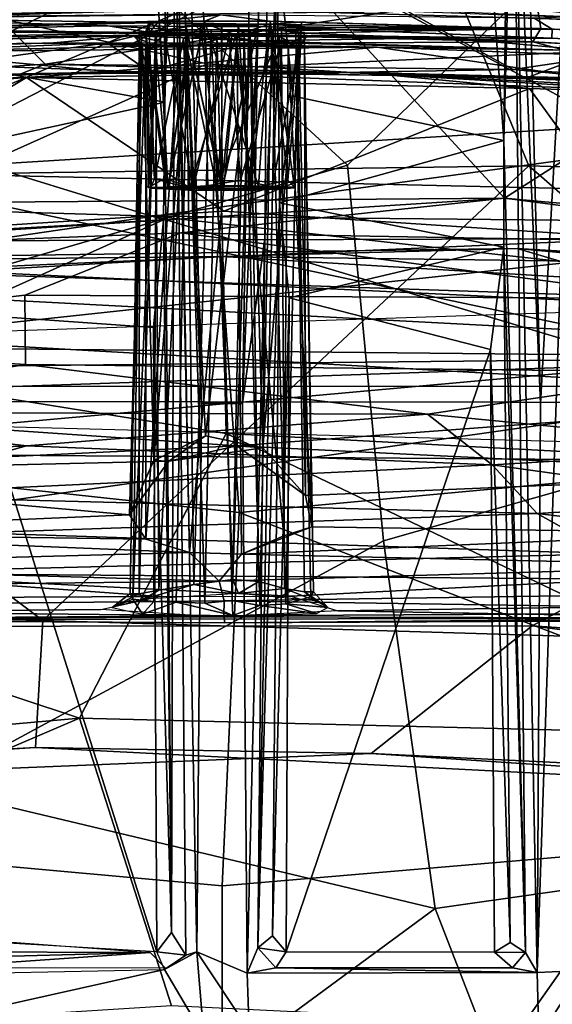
# Model space of a CAD drawing. Header units: millimetres. Extents: x -367 to 317, y -615 to 392.
# Tile 145 of 191: x -10 to 16, y 161 to 209. Entities that reach past the tile are written whole.
import ezdxf

# ---------------------------------------------------------------- set-up
doc = ezdxf.new("R2010")
doc.units = ezdxf.units.MM
doc.layers.add('Fbx_Root', color=7, linetype='Continuous', true_color=0x000000)
doc.styles.add('Default', font='arial.ttf')
doc.dimstyles.new('Default', dxfattribs={"dimscale": 10, "dimtxt": 2.5, "dimasz": 3, "dimexe": 1, "dimexo": 0.5, "dimgap": 0.8, "dimtad": 1, "dimtoh": 1, "dimzin": 1, "dimdsep": 46, "dimtxsty": 'Default', "dimcen": 2.5, "dimadec": 1, "dimazin": 1, "dimtfac": 1, "dimtdec": 4, "dimtix": 1, "dimtofl": 0, "dimtmove": 1, "dimatfit": 3, "dimfxl": 1, "dimtolj": 1, "dimtzin": 1, "dimarcsym": 0})

# ---------------------------------------------------------------- blocks, each defined once
blk = doc.blocks.new('*D1')
at = {"layer": 'Defpoints', "color": 0}
for p in [(-317.816, 295.28), (317.184, 295.28), (-317.816, -604.775)]:
    blk.add_point(p, dxfattribs=at)
at = {"layer": 'Fbx_Root', "color": 0, "lineweight": -2}
for p, q in [((-317.816, 290.28), (-317.816, -614.775)), ((317.184, 290.28), (317.184, -614.775)), ((287.184, -604.775), (-287.816, -604.775))]:
    blk.add_line(p, q, dxfattribs=at)
at = {"layer": 'Fbx_Root', "color": 0}
for points in [[(-287.816, -599.775), (-287.816, -609.775), (-317.816, -604.775)], [(287.184, -609.775), (287.184, -599.775), (317.184, -604.775)]]:
    blk.add_solid(points, dxfattribs=at)
at = {"layer": 'Fbx_Root', "color": 0, "insert": (-0.316, -584.012), "char_height": 25, "attachment_point": 5, "style": 'Default'}
blk.add_mtext('\\A1;635.00', dxfattribs=at)

msp = doc.modelspace()

# ---------------------------------------------------------------- linework, layer by layer
at = {"layer": 'Fbx_Root'}
for points in [[(0.781, 36.134, 150.179), (-36.184, 138.696, 142.664), (-94.951, 315.452, 97.17)], [(-94.951, 315.452, 97.17), (-44.542, 171.205, 100.299), (0.781, 36.134, 150.179)], [(-70.267, 266.657, 85.949), (-46.929, 179.424, 135.432), (5.797, 34.736, 144.642)], [(5.797, 34.736, 144.642), (-25.009, 132.765, 105.522), (-70.267, 266.657, 85.949)], [(-37.974, 201.398, 750.655), (14.829, 202.138, 751.405), (1.967, 233.235, 852.506), (-66.128, 220.325, 821.241)], [(1.967, 233.235, 852.506), (14.829, 202.138, 751.405), (67.235, 200.543, 754.98), (67.144, 229.318, 849.662)], [(-1.037, 207.176, 318.715), (-2.675, 228.93, 329.569), (-39.962, 215.742, 323.1)], [(-2.675, 228.93, 329.569), (-1.037, 207.176, 318.715), (40.228, 204.705, 317.618), (39.336, 215.748, 323.103)], [(-2.158, 224.423, 328.915), (-1.332, 190.418, 316.56), (-2.649, 221.765, 329.014)], [(0.701, 190.418, 316.56), (-1.332, 190.418, 316.56), (-2.158, 224.423, 328.915), (1.238, 223.437, 328.599)], [(14.572, 223.71, 328.751), (15.42, 190.418, 316.56), (14.098, 221.755, 329.029)], [(15.42, 190.418, 316.56), (14.572, 223.71, 328.751), (17.312, 224.063, 328.818)], [(15.241, 162.319, 306.35), (15.42, 190.418, 316.56), (17.312, 224.063, 328.818)], [(17.312, 224.063, 328.818), (17.464, 162.423, 306.412), (15.241, 162.319, 306.35)], [(0.701, 190.418, 316.56), (1.238, 223.437, 328.599), (1.999, 221.963, 328.64)], [(-3.131, 205.283, 347.173), (-2.649, 221.765, 329.014), (-2.81, 164.303, 335.199)], [(-2.649, 221.765, 329.014), (-3.131, 205.283, 347.173), (-3.087, 218.832, 340.57)], [(-2.649, 221.765, 329.014), (-2.095, 163.175, 307.632), (-2.81, 164.303, 335.199)], [(-2.095, 163.175, 307.632), (-2.649, 221.765, 329.014), (-1.561, 163.342, 306.756)], [(-1.561, 163.342, 306.756), (-2.649, 221.765, 329.014), (-1.332, 190.418, 316.56)], [(0.701, 190.418, 316.56), (1.999, 221.963, 328.64), (1.797, 198.568, 320.581)], [(2.414, 212.921, 343.912), (1.797, 198.568, 320.581), (1.999, 221.963, 328.64)], [(14.098, 221.755, 329.029), (14.67, 163.306, 307.576), (13.606, 203.397, 347.7)], [(14.098, 221.755, 329.029), (13.606, 203.397, 347.7), (13.793, 219.166, 340.359)], [(15.42, 190.418, 316.56), (15.241, 162.319, 306.35), (14.098, 221.755, 329.029)], [(15.241, 162.319, 306.35), (14.67, 163.306, 307.576), (14.098, 221.755, 329.029)], [(57.933, 208.401, 485.573), (9.55, 211.432, 484.108), (15.999, 221.507, 482.917)], [(-13.798, 220.224, 320.33), (5.881, 202.177, 310.187), (-25.707, 192.939, 305.863)], [(5.881, 202.177, 310.187), (-13.798, 220.224, 320.33), (18.739, 214.637, 317.452)], [(-0.653, 212.589, 443.302), (-75.631, 208.714, 445.566), (-29.456, 219.1, 437.492)], [(-3.618, 212.263, 344.347), (-3.087, 218.832, 340.57), (-3.131, 205.283, 347.173)], [(13.793, 219.166, 340.359), (13.606, 203.397, 347.7), (12.998, 211.833, 344.567)], [(-39.962, 215.742, 323.1), (-40.497, 189.466, 309.919), (-1.037, 207.176, 318.715)], [(-1.403, 209.898, 485.742), (-25.143, 214.889, 493.898), (-27.116, 209.269, 486.381)], [(-1.403, 209.898, 485.742), (28.125, 209.054, 486.155), (21.23, 214.95, 493.803)], [(5.881, 202.177, 310.187), (18.739, 214.637, 317.452), (39.078, 192.558, 306.426), (7.658, 183.624, 300.742)], [(38.323, 211.398, 353.128), (-37.306, 213.719, 352.706), (-37.403, 208.01, 353.615), (37.09, 205.244, 353.892)], [(-3.618, 212.263, 344.347), (-13.94, 207.225, 346.51), (-13.765, 213.207, 343.839)], [(2.414, 212.921, 343.912), (1.46, 163.546, 307.75), (1.797, 198.568, 320.581)], [(2.519, 200.316, 347.974), (1.46, 163.546, 307.75), (2.414, 212.921, 343.912)], [(3.196, 205.574, 347.183), (2.414, 212.921, 343.912), (12.998, 211.833, 344.567), (13.606, 203.397, 347.7)], [(2.414, 212.921, 343.912), (3.196, 205.574, 347.183), (2.519, 200.316, 347.974)], [(-102.723, 202.345, 450.386), (3.763, 212.381, 443.789), (-33.065, 196.686, 470.017)], [(-33.065, 196.686, 470.017), (3.763, 212.381, 443.789), (39.993, 192.831, 477.345)], [(-19.723, 212.317, 629.841), (-20.092, 200.286, 630.922), (2.965, 212.169, 630.043)], [(13.64, 200.552, 631.001), (2.965, 212.169, 630.043), (-20.092, 200.286, 630.922)], [(-3.131, 205.283, 347.173), (-13.94, 207.225, 346.51), (-3.618, 212.263, 344.347)], [(31.07, 211.701, 629.671), (2.965, 212.169, 630.043), (13.64, 200.552, 631.001)], [(105.92, 201.831, 450.044), (39.993, 192.831, 477.345), (3.763, 212.381, 443.789)], [(-47.781, 208.451, 485.658), (9.626, 211.498, 483.943), (-1.403, 209.898, 485.742)], [(9.626, 211.498, 483.943), (28.125, 209.054, 486.155), (-1.403, 209.898, 485.742)], [(71.564, 205.844, 486.728), (28.125, 209.054, 486.155), (9.626, 211.498, 483.943)], [(13.64, 200.552, 631.001), (43.616, 197.832, 630.46), (31.07, 211.701, 629.671)], [(1.481, 210.031, 536.53), (-31.743, 208.867, 537.136), (-17.482, 210.461, 537.001)], [(27.387, 209.081, 537.033), (1.481, 210.031, 536.53), (7.861, 210.755, 536.901)], [(7.861, 210.755, 536.901), (32.669, 209.543, 537.519), (27.387, 209.081, 537.033)], [(15.275, 209.842, 605.979), (48.118, 210.011, 606.159), (46.243, 207.517, 605.963)], [(-27.116, 209.269, 486.381), (-47.781, 208.451, 485.658), (-1.403, 209.898, 485.742)], [(-33.126, 205.599, 537.009), (-11.723, 209.829, 536.621), (-9.037, 207.161, 536.355)], [(15.275, 209.842, 605.979), (15.424, 208.917, 605.454), (-18.983, 209.45, 605.957)], [(-17.29, 208.884, 588.784), (-3.417, 209.291, 596.82), (-0.383, 209.597, 605.469), (-16.575, 209.436, 605.665)], [(-9.037, 207.161, 536.355), (-11.723, 209.829, 536.621), (8.684, 209.852, 536.62)], [(14.07, 206.894, 536.431), (-9.037, 207.161, 536.355), (8.684, 209.852, 536.62)], [(-3.417, 209.291, 596.82), (-1.172, 209.276, 598.3), (-0.383, 209.597, 605.469)], [(2.058, 209.288, 597.689), (-0.383, 209.597, 605.469), (-1.172, 209.276, 598.3)], [(-0.383, 209.597, 605.469), (2.058, 209.288, 597.689), (15.992, 208.891, 587.904), (15.101, 209.433, 605.391)], [(8.684, 209.852, 536.62), (28.425, 209.015, 537.09), (14.07, 206.894, 536.431)], [(15.101, 209.433, 605.391), (30.18, 208.75, 605.403), (22.113, 209.644, 605.689)], [(15.275, 209.842, 605.979), (46.243, 207.517, 605.963), (30.293, 208.177, 605.364)], [(15.275, 209.842, 605.979), (30.293, 208.177, 605.364), (15.424, 208.917, 605.454)], [(-5.95, 209.051, 605.148), (-18.521, 208.808, 605.235), (-18.983, 209.45, 605.957)], [(-18.983, 209.45, 605.957), (15.424, 208.917, 605.454), (-5.95, 209.051, 605.148)], [(-18.521, 208.808, 605.235), (-5.95, 209.051, 605.148), (-3.552, 208.669, 591.38)], [(-3.918, 209.195, 593.014), (-3.417, 209.291, 596.82), (-17.29, 208.884, 588.784)], [(-17.29, 208.884, 588.784), (-4.089, 208.732, 567.976), (-3.918, 209.195, 593.014)], [(-2.469, 208.848, 598.402), (-5.95, 209.051, 605.148), (15.424, 208.917, 605.454)], [(-3.552, 208.669, 591.38), (-5.95, 209.051, 605.148), (-2.469, 208.848, 598.402)], [(-4.089, 208.732, 567.976), (-1.071, 209.132, 589.955), (-3.918, 209.195, 593.014)], [(-4.089, 208.732, 567.976), (5.749, 208.852, 577.732), (-1.071, 209.132, 589.955)], [(-4.058, 208.545, 595.059), (-3.417, 209.291, 596.82), (-3.918, 209.195, 593.014)], [(-3.417, 209.291, 596.82), (-4.058, 208.545, 595.059), (-2.99, 201.114, 597.019)], [(-4.058, 208.545, 595.059), (-3.918, 209.195, 593.014), (-3.642, 201.501, 593.048)], [(-2.21, 208.432, 591.221), (-3.918, 209.195, 593.014), (-1.071, 209.132, 589.955)], [(-3.918, 209.195, 593.014), (-2.21, 208.432, 591.221), (-3.642, 201.501, 593.048)], [(-1.172, 209.276, 598.3), (-3.417, 209.291, 596.82), (-2.99, 201.114, 597.019)], [(-1.172, 209.276, 598.3), (-2.99, 201.114, 597.019), (-1.006, 201.099, 597.996)], [(-1.071, 209.132, 589.955), (0.373, 208.617, 590.789), (-2.21, 208.432, 591.221)], [(-0.334, 209.015, 548.023), (-1.377, 209.067, 551.166), (-2.104, 209.074, 549.518)], [(-1.965, 200.944, 549.182), (-2.104, 209.074, 549.518), (-1.679, 200.941, 550.918)], [(-1.377, 209.067, 551.166), (-1.679, 200.941, 550.918), (-2.104, 209.074, 549.518)], [(-2.104, 209.074, 549.518), (-0.311, 200.956, 548.112), (-0.334, 209.015, 548.023)], [(-0.311, 200.956, 548.112), (-2.104, 209.074, 549.518), (-1.965, 200.944, 549.182)], [(-1.963, 200.943, 593.86), (-2.101, 209.073, 594.176), (-1.682, 200.941, 595.592)], [(-1.382, 209.067, 595.836), (-1.682, 200.941, 595.592), (-2.101, 209.073, 594.176)], [(-2.101, 209.073, 594.176), (-0.317, 200.976, 592.786), (-0.323, 209.023, 592.704)], [(-0.317, 200.976, 592.786), (-2.101, 209.073, 594.176), (-1.963, 200.943, 593.86)], [(-2.101, 209.073, 594.176), (-0.323, 209.023, 592.704), (-1.382, 209.067, 595.836)], [(-1.382, 209.067, 595.836), (-0.346, 200.946, 596.214), (-1.682, 200.941, 595.592)], [(-1.377, 209.067, 551.166), (-0.348, 200.957, 551.541), (-1.679, 200.941, 550.918)], [(-0.346, 200.946, 596.214), (-1.382, 209.067, 595.836), (0.509, 209.074, 596.067)], [(0.509, 209.074, 596.067), (-1.382, 209.067, 595.836), (-0.323, 209.023, 592.704), (1.46, 209.063, 594.145)], [(0.507, 209.074, 551.393), (-1.377, 209.067, 551.166), (-0.334, 209.015, 548.023), (1.461, 209.067, 549.489)], [(0.507, 209.074, 551.393), (-0.348, 200.957, 551.541), (-1.377, 209.067, 551.166)], [(1.482, 201.137, 597.75), (2.058, 209.288, 597.689), (-1.172, 209.276, 598.3)], [(-1.172, 209.276, 598.3), (-1.006, 201.099, 597.996), (1.482, 201.137, 597.75)], [(-1.071, 209.132, 589.955), (2.025, 209.128, 591.487), (0.373, 208.617, 590.789)], [(5.749, 208.852, 577.732), (2.025, 209.128, 591.487), (-1.071, 209.132, 589.955)], [(-0.348, 200.957, 551.541), (0.507, 209.074, 551.393), (1.05, 200.942, 550.919)], [(-0.346, 200.946, 596.214), (0.509, 209.074, 596.067), (1.052, 200.94, 595.588)], [(-0.334, 209.015, 548.023), (-0.311, 200.956, 548.112), (1.461, 209.067, 549.489)], [(-0.323, 209.023, 592.704), (-0.317, 200.976, 592.786), (1.46, 209.063, 594.145)], [(1.46, 209.063, 594.145), (-0.317, 200.976, 592.786), (1.332, 200.945, 593.852)], [(1.461, 209.067, 549.489), (-0.311, 200.956, 548.112), (1.333, 200.942, 549.188)], [(0.373, 208.617, 590.789), (2.025, 209.128, 591.487), (1.08, 201.028, 591.209)], [(1.461, 209.067, 549.489), (1.05, 200.942, 550.919), (0.507, 209.074, 551.393)], [(1.46, 209.063, 594.145), (1.052, 200.94, 595.588), (0.509, 209.074, 596.067)], [(1.05, 200.942, 550.919), (1.461, 209.067, 549.489), (1.333, 200.942, 549.188)], [(1.052, 200.94, 595.588), (1.46, 209.063, 594.145), (1.332, 200.945, 593.852)], [(2.025, 209.128, 591.487), (2.94, 201.436, 592.97), (1.08, 201.028, 591.209)], [(3.264, 201.086, 595.242), (2.058, 209.288, 597.689), (1.482, 201.137, 597.75)], [(2.025, 209.128, 591.487), (3.614, 209.228, 594.358), (2.94, 201.436, 592.97)], [(5.749, 208.852, 577.732), (15.992, 208.891, 587.904), (3.614, 209.228, 594.358), (2.025, 209.128, 591.487)], [(3.614, 209.228, 594.358), (2.058, 209.288, 597.689), (3.264, 201.086, 595.242)], [(3.614, 209.228, 594.358), (15.992, 208.891, 587.904), (2.058, 209.288, 597.689)], [(3.614, 209.228, 594.358), (3.264, 201.086, 595.242), (2.94, 201.436, 592.97)], [(36.2, 205.559, 537.203), (14.07, 206.894, 536.431), (28.425, 209.015, 537.09)], [(15.992, 208.891, 587.904), (30.918, 208.184, 590.996), (30.18, 208.75, 605.403), (15.101, 209.433, 605.391)], [(-16.665, 208.258, 540.78), (-3.158, 208.609, 552.614), (-17.14, 208.432, 566.355), (-30.004, 207.618, 556.072)], [(-21.582, 208.098, 540.842), (-5.986, 208.222, 539.535), (-4.56, 208.558, 540.622)], [(-8.637, 208.217, 572.62), (-19.079, 207.903, 572.654), (-18.521, 208.808, 605.235), (-3.552, 208.669, 591.38)], [(-17.29, 208.884, 588.784), (-17.14, 208.432, 566.355), (-4.089, 208.732, 567.976)], [(-17.14, 208.432, 566.355), (-3.158, 208.609, 552.614), (-4.089, 208.732, 567.976)], [(-2.872, 208.61, 540.593), (-4.701, 208.569, 547.478), (-16.665, 208.258, 540.78)], [(-16.665, 208.258, 540.78), (-4.701, 208.569, 547.478), (-3.158, 208.609, 552.614)], [(3.298, 208.199, 565.977), (-8.637, 208.217, 572.62), (-3.552, 208.669, 591.38)], [(-5.986, 208.222, 539.535), (-3.908, 206.794, 538.814), (-4.56, 208.558, 540.622)], [(-4.849, 181.026, 595.119), (-4.383, 208.744, 595.041), (-4.395, 181.012, 596.587)], [(-4.383, 208.744, 595.041), (-4.849, 181.026, 595.119), (-4.719, 180.757, 593.13), (-4.286, 208.712, 593.65)], [(-4.719, 180.757, 593.13), (-3.539, 208.682, 591.969), (-4.286, 208.712, 593.65)], [(-3.678, 180.633, 591.444), (-3.539, 208.682, 591.969), (-4.719, 180.757, 593.13)], [(0.176, 208.57, 545.924), (-4.701, 208.569, 547.478), (-2.872, 208.61, 540.593)], [(-4.013, 207.926, 550.341), (-3.158, 208.609, 552.614), (-4.701, 208.569, 547.478)], [(-2.04, 207.988, 546.572), (-4.701, 208.569, 547.478), (0.176, 208.57, 545.924)], [(-2.04, 207.988, 546.572), (-3.597, 208.033, 548.018), (-4.701, 208.569, 547.478)], [(-3.597, 208.033, 548.018), (-4.013, 207.926, 550.341), (-4.701, 208.569, 547.478)], [(-4.56, 208.558, 540.622), (1.285, 208.307, 539.56), (10.904, 208.466, 540.684)], [(-4.56, 208.558, 540.622), (-3.908, 206.794, 538.814), (1.285, 208.307, 539.56)], [(-4.395, 181.012, 596.587), (-3.6, 208.818, 597), (-3.431, 181.199, 597.892)], [(-4.383, 208.744, 595.041), (-3.6, 208.818, 597), (-4.395, 181.012, 596.587)], [(5.749, 208.852, 577.732), (-4.089, 208.732, 567.976), (3.895, 208.57, 552.023), (15.976, 208.441, 565.73)], [(0.04, 208.569, 553.674), (-4.089, 208.732, 567.976), (-3.158, 208.609, 552.614)], [(-4.089, 208.732, 567.976), (0.04, 208.569, 553.674), (3.895, 208.57, 552.023)], [(-4.058, 208.545, 595.059), (-3.642, 201.501, 593.048), (-3.837, 201.038, 594.972)], [(-4.058, 208.545, 595.059), (-3.837, 201.038, 594.972), (-2.99, 201.114, 597.019)], [(-3.158, 208.609, 552.614), (-4.013, 207.926, 550.341), (-3.143, 201.525, 552.106)], [(-3.539, 208.682, 591.969), (-3.678, 180.633, 591.444), (-2.569, 180.603, 590.534), (-2.033, 208.656, 590.815)], [(-3.431, 181.199, 597.892), (-3.6, 208.818, 597), (-2.078, 208.842, 598.199)], [(-3.552, 208.669, 591.38), (3.644, 208.693, 592.402), (15.028, 208.261, 580.947)], [(3.298, 208.199, 565.977), (-3.552, 208.669, 591.38), (15.028, 208.261, 580.947)], [(-3.431, 181.199, 597.892), (-2.078, 208.842, 598.199), (-1.702, 181.481, 598.893)], [(-3.143, 201.525, 552.106), (-1.733, 201.032, 553.101), (-3.158, 208.609, 552.614)], [(-1.733, 201.032, 553.101), (0.04, 208.569, 553.674), (-3.158, 208.609, 552.614)], [(11.694, 208.392, 540.706), (0.176, 208.57, 545.924), (-2.872, 208.61, 540.593)], [(-1.16, 180.549, 590.038), (-2.033, 208.656, 590.815), (-2.569, 180.603, 590.534)], [(15.424, 208.917, 605.454), (2.442, 208.829, 597.797), (-2.469, 208.848, 598.402)], [(-2.21, 208.432, 591.221), (0.373, 208.617, 590.789), (-1.905, 201.045, 591.257)], [(-1.702, 181.481, 598.893), (-2.078, 208.842, 598.199), (-0.855, 208.855, 598.578)], [(-2.04, 207.988, 546.572), (0.176, 208.57, 545.924), (-0.59, 201.164, 546.244)], [(-1.16, 180.549, 590.038), (-0.562, 208.633, 590.457), (-2.033, 208.656, 590.815)], [(-1.905, 201.045, 591.257), (0.373, 208.617, 590.789), (1.08, 201.028, 591.209)], [(-1.733, 201.032, 553.101), (0.595, 201.442, 553.337), (0.04, 208.569, 553.674)], [(-0.855, 208.855, 598.578), (0.223, 181.722, 599.051), (-1.702, 181.481, 598.893)], [(-0.562, 208.633, 590.457), (-1.16, 180.549, 590.038), (0.195, 180.686, 589.983)], [(0.223, 181.722, 599.051), (-0.855, 208.855, 598.578), (1.084, 208.861, 598.396)], [(0.176, 208.57, 545.924), (2.514, 208.545, 547.186), (-0.59, 201.164, 546.244)], [(2.514, 208.545, 547.186), (2.182, 201.138, 547.117), (-0.59, 201.164, 546.244)], [(0.195, 180.686, 589.983), (0.782, 208.651, 590.6), (-0.562, 208.633, 590.457)], [(3.895, 208.57, 552.023), (0.04, 208.569, 553.674), (2.546, 208.028, 552.399)], [(0.04, 208.569, 553.674), (0.595, 201.442, 553.337), (2.546, 208.028, 552.399)], [(0.176, 208.57, 545.924), (11.694, 208.392, 540.706), (2.514, 208.545, 547.186)], [(0.195, 180.686, 589.983), (1.549, 180.431, 590.354), (0.782, 208.651, 590.6)], [(1.498, 181.618, 598.695), (0.223, 181.722, 599.051), (1.084, 208.861, 598.396)], [(1.549, 180.431, 590.354), (2.152, 208.665, 591.26), (0.782, 208.651, 590.6)], [(1.084, 208.861, 598.396), (2.624, 208.818, 597.368), (2.774, 181.28, 597.913), (1.498, 181.618, 598.695)], [(1.549, 180.431, 590.354), (2.841, 180.52, 591.192), (2.152, 208.665, 591.26)], [(2.152, 208.665, 591.26), (2.841, 180.52, 591.192), (3.471, 208.703, 592.884)], [(2.514, 208.545, 547.186), (3.472, 207.988, 549.419), (2.182, 201.138, 547.117)], [(3.644, 208.693, 592.402), (2.442, 208.829, 597.797), (15.424, 208.917, 605.454)], [(2.514, 208.545, 547.186), (3.895, 208.57, 552.023), (3.472, 207.988, 549.419)], [(11.694, 208.392, 540.706), (3.895, 208.57, 552.023), (2.514, 208.545, 547.186)], [(3.895, 208.57, 552.023), (2.546, 208.028, 552.399), (3.472, 207.988, 549.419)], [(2.624, 208.818, 597.368), (3.331, 208.782, 596.316), (3.762, 181.114, 596.584), (2.774, 181.28, 597.913)], [(2.841, 180.52, 591.192), (4.07, 180.867, 593.04), (3.471, 208.703, 592.884)], [(3.75, 208.745, 595.058), (4.206, 181.117, 595.195), (3.762, 181.114, 596.584), (3.331, 208.782, 596.316)], [(4.07, 180.867, 593.04), (4.206, 181.117, 595.195), (3.75, 208.745, 595.058), (3.471, 208.703, 592.884)], [(15.424, 208.917, 605.454), (15.028, 208.261, 580.947), (3.644, 208.693, 592.402)], [(15.976, 208.441, 565.73), (3.895, 208.57, 552.023), (11.694, 208.392, 540.706)], [(15.992, 208.891, 587.904), (5.749, 208.852, 577.732), (15.976, 208.441, 565.73)], [(15.028, 208.261, 580.947), (15.424, 208.917, 605.454), (30.293, 208.177, 605.364), (29.544, 207.478, 580.153)], [(15.976, 208.441, 565.73), (29.548, 207.693, 565.668), (30.918, 208.184, 590.996), (15.992, 208.891, 587.904)], [(-5.986, 208.222, 539.535), (-21.582, 208.098, 540.842), (-22.386, 207.53, 539.721)], [(-22.386, 207.53, 539.721), (-19.13, 206.388, 539.122), (-5.986, 208.222, 539.535)], [(-3.908, 206.794, 538.814), (-5.986, 208.222, 539.535), (-19.13, 206.388, 539.122)], [(-3.521, 208.061, 540.338), (-16.304, 207.775, 540.184), (-19.079, 207.903, 572.654), (-8.637, 208.217, 572.62)], [(-3.521, 208.061, 540.338), (7.354, 207.995, 540.078), (-16.304, 207.775, 540.184)], [(-4.244, 208.068, 548.316), (-8.637, 208.217, 572.62), (-4.065, 208.079, 551.526)], [(-4.065, 208.079, 551.526), (-8.637, 208.217, 572.62), (-2.438, 208.098, 553.424)], [(-8.637, 208.217, 572.62), (-4.244, 208.068, 548.316), (-3.521, 208.061, 540.338)], [(3.298, 208.199, 565.977), (-2.438, 208.098, 553.424), (-8.637, 208.217, 572.62)], [(-4.065, 208.079, 551.526), (-4.886, 184.912, 549.569), (-4.244, 208.068, 548.316)], [(-4.065, 208.079, 551.526), (-4.077, 183.72, 552.422), (-4.886, 184.912, 549.569)], [(-3.682, 187.596, 546.859), (-4.244, 208.068, 548.316), (-4.886, 184.912, 549.569)], [(-2.033, 208.075, 546.104), (-3.521, 208.061, 540.338), (-4.244, 208.068, 548.316)], [(-4.244, 208.068, 548.316), (-3.682, 187.596, 546.859), (-2.033, 208.075, 546.104)], [(-2.438, 208.098, 553.424), (-4.077, 183.72, 552.422), (-4.065, 208.079, 551.526)], [(-2.438, 208.098, 553.424), (-1.923, 183.059, 554.114), (-4.077, 183.72, 552.422)], [(-4.013, 207.926, 550.341), (-3.597, 208.033, 548.018), (-3.951, 201.076, 549.769)], [(-2.97, 201.072, 547.425), (-3.951, 201.076, 549.769), (-3.597, 208.033, 548.018)], [(-3.908, 206.794, 538.814), (18.207, 207.798, 539.659), (1.285, 208.307, 539.56)], [(-1.125, 188.814, 545.476), (-2.033, 208.075, 546.104), (-3.682, 187.596, 546.859)], [(-3.642, 201.501, 593.048), (-2.21, 208.432, 591.221), (-1.905, 201.045, 591.257)], [(-3.597, 208.033, 548.018), (-2.04, 207.988, 546.572), (-2.97, 201.072, 547.425)], [(-3.521, 208.061, 540.338), (-2.033, 208.075, 546.104), (1.124, 208.072, 545.89)], [(7.354, 207.995, 540.078), (-3.521, 208.061, 540.338), (1.124, 208.072, 545.89)], [(-2.438, 208.098, 553.424), (3.298, 208.199, 565.977), (0.437, 208.105, 553.941)], [(0.437, 208.105, 553.941), (-1.923, 183.059, 554.114), (-2.438, 208.098, 553.424)], [(-1.125, 188.814, 545.476), (1.124, 208.072, 545.89), (-2.033, 208.075, 546.104)], [(0.651, 182.981, 554.341), (-1.923, 183.059, 554.114), (0.437, 208.105, 553.941)], [(1.124, 208.072, 545.89), (-1.125, 188.814, 545.476), (1.703, 188.222, 545.761)], [(2.954, 208.087, 552.426), (0.437, 208.105, 553.941), (3.298, 208.199, 565.977)], [(0.437, 208.105, 553.941), (2.954, 208.087, 552.426), (2.743, 183.872, 553.176)], [(0.437, 208.105, 553.941), (2.743, 183.872, 553.176), (0.651, 182.981, 554.341)], [(0.595, 201.442, 553.337), (2.706, 201.003, 551.921), (2.546, 208.028, 552.399)], [(1.124, 208.072, 545.89), (3.386, 208.063, 547.996), (7.354, 207.995, 540.078)], [(3.386, 208.063, 547.996), (1.124, 208.072, 545.89), (1.703, 188.222, 545.761)], [(18.207, 207.798, 539.659), (10.904, 208.466, 540.684), (1.285, 208.307, 539.56)], [(1.703, 188.222, 545.761), (3.813, 185.867, 547.836), (3.386, 208.063, 547.996)], [(3.472, 207.988, 549.419), (2.546, 208.028, 552.399), (2.706, 201.003, 551.921), (3.245, 201.058, 549.517)], [(2.954, 208.087, 552.426), (4.116, 184.328, 550.908), (2.743, 183.872, 553.176)], [(3.767, 208.069, 550.228), (2.954, 208.087, 552.426), (3.298, 208.199, 565.977)], [(2.954, 208.087, 552.426), (3.767, 208.069, 550.228), (4.116, 184.328, 550.908)], [(15.028, 208.261, 580.947), (16.608, 207.852, 561.063), (3.298, 208.199, 565.977)], [(7.354, 207.995, 540.078), (3.767, 208.069, 550.228), (3.298, 208.199, 565.977), (16.608, 207.852, 561.063)], [(3.386, 208.063, 547.996), (3.767, 208.069, 550.228), (7.354, 207.995, 540.078)], [(3.767, 208.069, 550.228), (3.386, 208.063, 547.996), (3.813, 185.867, 547.836)], [(3.813, 185.867, 547.836), (4.116, 184.328, 550.908), (3.767, 208.069, 550.228)], [(10.904, 208.466, 540.684), (18.207, 207.798, 539.659), (37.295, 207.038, 541.494)], [(23.815, 207.879, 540.966), (29.548, 207.693, 565.668), (15.976, 208.441, 565.73), (11.694, 208.392, 540.706)], [(16.608, 207.852, 561.063), (15.028, 208.261, 580.947), (29.544, 207.478, 580.153), (34.555, 206.78, 559.746)], [(-37.403, 208.01, 353.615), (-37.052, 200.645, 354.098), (37.09, 205.244, 353.892)], [(-23.297, 206.175, 539.449), (-16.304, 207.775, 540.184), (-5.923, 206.799, 539.075)], [(-16.304, 207.775, 540.184), (7.354, 207.995, 540.078), (-5.923, 206.799, 539.075)], [(7.354, 207.995, 540.078), (17.727, 206.478, 539.317), (-5.923, 206.799, 539.075)], [(-3.951, 201.076, 549.769), (-3.143, 201.525, 552.106), (-4.013, 207.926, 550.341)], [(14.766, 206.511, 539.038), (18.207, 207.798, 539.659), (-3.908, 206.794, 538.814)], [(-0.59, 201.164, 546.244), (-2.97, 201.072, 547.425), (-2.04, 207.988, 546.572)], [(3.245, 201.058, 549.517), (2.182, 201.138, 547.117), (3.472, 207.988, 549.419)], [(16.608, 207.852, 561.063), (22.62, 207.43, 540.361), (7.354, 207.995, 540.078)], [(22.62, 207.43, 540.361), (17.727, 206.478, 539.317), (7.354, 207.995, 540.078)], [(31.341, 205.618, 539.566), (18.207, 207.798, 539.659), (14.766, 206.511, 539.038)], [(0.532, 185.022, 307.486), (-1.037, 207.176, 318.715), (-40.497, 189.466, 309.919)], [(-33.126, 205.599, 537.009), (-9.037, 207.161, 536.355), (-10.248, 206.676, 536.739)], [(-14.229, 202.865, 347.723), (-13.94, 207.225, 346.51), (-3.131, 205.283, 347.173)], [(-9.037, 207.161, 536.355), (5.541, 206.744, 536.703), (-10.248, 206.676, 536.739)], [(-9.037, 207.161, 536.355), (14.07, 206.894, 536.431), (5.541, 206.744, 536.703)], [(40.228, 204.705, 317.618), (-1.037, 207.176, 318.715), (0.532, 185.022, 307.486), (39.959, 188.685, 309.526)], [(-19.13, 206.388, 539.122), (-33.126, 205.599, 537.009), (-10.248, 206.676, 536.739)], [(-23.297, 206.175, 539.449), (-5.923, 206.799, 539.075), (-9.962, 206.5, 536.366)], [(-19.13, 206.388, 539.122), (-10.248, 206.676, 536.739), (-3.908, 206.794, 538.814)], [(5.541, 206.744, 536.703), (-3.908, 206.794, 538.814), (-10.248, 206.676, 536.739)], [(-9.962, 206.5, 536.366), (-5.923, 206.799, 539.075), (6.615, 206.756, 537.038)], [(-9.962, 206.5, 536.366), (6.615, 206.756, 537.038), (14.872, 205.958, 536.381)], [(6.615, 206.756, 537.038), (-5.923, 206.799, 539.075), (17.727, 206.478, 539.317)], [(14.766, 206.511, 539.038), (-3.908, 206.794, 538.814), (5.541, 206.744, 536.703)], [(14.07, 206.894, 536.431), (21.469, 206.201, 537.008), (5.541, 206.744, 536.703)], [(14.766, 206.511, 539.038), (5.541, 206.744, 536.703), (21.469, 206.201, 537.008)], [(14.872, 205.958, 536.381), (6.615, 206.756, 537.038), (31.099, 205.445, 536.951)], [(17.727, 206.478, 539.317), (31.099, 205.445, 536.951), (6.615, 206.756, 537.038)], [(36.2, 205.559, 537.203), (21.469, 206.201, 537.008), (14.07, 206.894, 536.431)], [(-9.962, 206.5, 536.366), (-25.487, 205.284, 536.632), (-36.243, 205.267, 537.588)], [(-23.297, 206.175, 539.449), (-9.962, 206.5, 536.366), (-36.243, 205.267, 537.588)], [(-9.962, 206.5, 536.366), (-23.479, 198.406, 535.929), (-25.487, 205.284, 536.632)], [(-0.22, 199.9, 535.678), (-23.479, 198.406, 535.929), (-9.962, 206.5, 536.366)], [(-9.962, 206.5, 536.366), (14.872, 205.958, 536.381), (-0.22, 199.9, 535.678)], [(31.341, 205.618, 539.566), (14.766, 206.511, 539.038), (21.469, 206.201, 537.008)], [(-0.22, 199.9, 535.678), (14.872, 205.958, 536.381), (20.256, 198.552, 535.882)], [(14.872, 205.958, 536.381), (31.099, 205.445, 536.951), (20.256, 198.552, 535.882)], [(37.09, 205.244, 353.892), (-37.052, 200.645, 354.098), (-3.679, 199.659, 354.048)], [(-3.207, 199.484, 348.055), (-14.229, 202.865, 347.723), (-3.131, 205.283, 347.173)], [(-3.679, 199.659, 354.048), (37.911, 199.251, 354.022), (37.09, 205.244, 353.892)], [(-3.131, 205.283, 347.173), (-2.81, 164.303, 335.199), (-3.207, 199.484, 348.055)], [(3.196, 205.574, 347.183), (13.606, 203.397, 347.7), (2.519, 200.316, 347.974)], [(13.597, 198.13, 347.834), (2.519, 200.316, 347.974), (13.606, 203.397, 347.7)], [(14.67, 163.306, 307.576), (13.597, 198.13, 347.834), (13.606, 203.397, 347.7)], [(-14.229, 202.865, 347.723), (-3.207, 199.484, 348.055), (-13.461, 198.877, 347.946)], [(-19.15, 201.848, 373.925), (44.718, 200.378, 374.345), (-49.223, 190.262, 374.267)], [(-9.157, 179.697, 654.035), (14.829, 202.138, 751.405), (-37.974, 201.398, 750.655)], [(24.542, 192.624, 419.33), (-19.15, 201.848, 373.925), (-35.252, 192.031, 419.312)], [(7.658, 183.624, 300.742), (-14.863, 171.45, 295.188), (-25.707, 192.939, 305.863), (5.881, 202.177, 310.187)], [(-19.15, 201.848, 373.925), (24.542, 192.624, 419.33), (44.718, 200.378, 374.345)], [(42.398, 178.151, 652.65), (14.829, 202.138, 751.405), (-9.157, 179.697, 654.035)], [(42.398, 178.151, 652.65), (95.187, 178.201, 674.852), (67.235, 200.543, 754.98), (14.829, 202.138, 751.405)], [(-77.359, 178.373, 665.203), (-9.157, 179.697, 654.035), (-37.974, 201.398, 750.655)], [(-3.951, 201.076, 549.769), (-1.733, 201.032, 553.101), (-3.143, 201.525, 552.106)], [(-1.905, 201.045, 591.257), (-3.837, 201.038, 594.972), (-3.642, 201.501, 593.048)], [(-1.733, 201.032, 553.101), (2.706, 201.003, 551.921), (0.595, 201.442, 553.337)], [(3.264, 201.086, 595.242), (1.08, 201.028, 591.209), (2.94, 201.436, 592.97)], [(-2.97, 201.072, 547.425), (-1.965, 200.944, 549.182), (-3.951, 201.076, 549.769)], [(-3.951, 201.076, 549.769), (-1.679, 200.941, 550.918), (-1.733, 201.032, 553.101)], [(-1.679, 200.941, 550.918), (-3.951, 201.076, 549.769), (-1.965, 200.944, 549.182)], [(-3.837, 201.038, 594.972), (-1.963, 200.943, 593.86), (-1.682, 200.941, 595.592), (-2.99, 201.114, 597.019)], [(-1.905, 201.045, 591.257), (-1.963, 200.943, 593.86), (-3.837, 201.038, 594.972)], [(-0.346, 200.946, 596.214), (-1.006, 201.099, 597.996), (-2.99, 201.114, 597.019), (-1.682, 200.941, 595.592)], [(-0.311, 200.956, 548.112), (-1.965, 200.944, 549.182), (-2.97, 201.072, 547.425), (-0.59, 201.164, 546.244)], [(-1.963, 200.943, 593.86), (-1.905, 201.045, 591.257), (-0.317, 200.976, 592.786)], [(1.08, 201.028, 591.209), (-0.317, 200.976, 592.786), (-1.905, 201.045, 591.257)], [(-1.733, 201.032, 553.101), (-0.348, 200.957, 551.541), (2.706, 201.003, 551.921)], [(-0.348, 200.957, 551.541), (-1.733, 201.032, 553.101), (-1.679, 200.941, 550.918)], [(-1.006, 201.099, 597.996), (-0.346, 200.946, 596.214), (1.482, 201.137, 597.75)], [(2.182, 201.138, 547.117), (-0.311, 200.956, 548.112), (-0.59, 201.164, 546.244)], [(1.05, 200.942, 550.919), (2.706, 201.003, 551.921), (-0.348, 200.957, 551.541)], [(1.052, 200.94, 595.588), (1.482, 201.137, 597.75), (-0.346, 200.946, 596.214)], [(-0.317, 200.976, 592.786), (1.08, 201.028, 591.209), (1.332, 200.945, 593.852)], [(3.245, 201.058, 549.517), (-0.311, 200.956, 548.112), (2.182, 201.138, 547.117)], [(-0.311, 200.956, 548.112), (3.245, 201.058, 549.517), (1.333, 200.942, 549.188)], [(1.05, 200.942, 550.919), (1.333, 200.942, 549.188), (3.245, 201.058, 549.517), (2.706, 201.003, 551.921)], [(1.482, 201.137, 597.75), (1.052, 200.94, 595.588), (3.264, 201.086, 595.242)], [(1.332, 200.945, 593.852), (3.264, 201.086, 595.242), (1.052, 200.94, 595.588)], [(3.264, 201.086, 595.242), (1.332, 200.945, 593.852), (1.08, 201.028, 591.209)], [(-49.223, 190.262, 374.267), (44.718, 200.378, 374.345), (69.15, 187.137, 374.949)], [(-3.679, 199.659, 354.048), (-37.052, 200.645, 354.098), (-37.304, 194.751, 353.522)], [(-20.092, 200.286, 630.922), (-29.514, 197.776, 630.232), (13.64, 200.552, 631.001)], [(-29.514, 197.776, 630.232), (-2.352, 198.835, 630.451), (13.64, 200.552, 631.001)], [(31.239, 198.251, 630.46), (13.64, 200.552, 631.001), (-2.352, 198.835, 630.451)], [(2.519, 200.316, 347.974), (2.18, 164.132, 335.17), (1.46, 163.546, 307.75)], [(2.519, 200.316, 347.974), (2.999, 195.619, 347.551), (2.18, 164.132, 335.17)], [(2.519, 200.316, 347.974), (13.597, 198.13, 347.834), (2.999, 195.619, 347.551)], [(31.239, 198.251, 630.46), (43.616, 197.832, 630.46), (13.64, 200.552, 631.001)], [(-0.22, 199.9, 535.678), (20.256, 198.552, 535.882), (-23.479, 198.406, 535.929)], [(-37.304, 194.751, 353.522), (24.311, 191.251, 352.518), (-3.679, 199.659, 354.048)], [(-13.461, 198.877, 347.946), (-3.207, 199.484, 348.055), (-13.486, 194.853, 347.329)], [(-3.207, 199.484, 348.055), (-3.697, 194.17, 347.071), (-13.486, 194.853, 347.329)], [(-2.81, 164.303, 335.199), (-3.697, 194.17, 347.071), (-3.207, 199.484, 348.055)], [(37.911, 199.251, 354.022), (-3.679, 199.659, 354.048), (37.233, 195.097, 353.603)], [(37.233, 195.097, 353.603), (-3.679, 199.659, 354.048), (24.311, 191.251, 352.518)], [(-2.352, 198.835, 630.451), (-29.514, 197.776, 630.232), (-29.268, 193.516, 627.307), (-10.053, 195.764, 628.599)], [(22.269, 195.587, 628.61), (-2.352, 198.835, 630.451), (-10.053, 195.764, 628.599)], [(31.239, 198.251, 630.46), (-2.352, 198.835, 630.451), (22.269, 195.587, 628.61)], [(20.256, 198.552, 535.882), (-16.805, 196.928, 536.568), (-23.479, 198.406, 535.929)], [(32.231, 195.271, 537.419), (-16.805, 196.928, 536.568), (20.256, 198.552, 535.882)], [(1.797, 198.568, 320.581), (0.933, 162.289, 306.362), (0.701, 190.418, 316.56)], [(1.797, 198.568, 320.581), (1.46, 163.546, 307.75), (0.933, 162.289, 306.362)], [(14.255, 198.069, 374.203), (-0.301, 197.671, 365.402), (-26.527, 197.388, 366.931), (-25.355, 197.518, 374.315)], [(14.255, 198.069, 374.203), (-25.355, 197.518, 374.315), (24.031, 195.162, 374.331)], [(14.255, 198.069, 374.203), (27.129, 197.311, 366.894), (-0.301, 197.671, 365.402)], [(13.597, 198.13, 347.834), (12.937, 193.075, 346.698), (2.999, 195.619, 347.551)], [(13.923, 163.802, 335.058), (12.937, 193.075, 346.698), (13.597, 198.13, 347.834)], [(13.597, 198.13, 347.834), (14.67, 163.306, 307.576), (13.923, 163.802, 335.058)], [(59.234, 195.169, 374.068), (27.129, 197.311, 366.894), (14.255, 198.069, 374.203)], [(95.201, 190.44, 375.813), (59.234, 195.169, 374.068), (14.255, 198.069, 374.203)], [(14.255, 198.069, 374.203), (24.031, 195.162, 374.331), (95.201, 190.44, 375.813)], [(-51.804, 192.631, 374.87), (24.031, 195.162, 374.331), (-25.355, 197.518, 374.315)], [(-40.279, 195.357, 365.116), (-0.301, 197.671, 365.402), (-0.101, 188.927, 361.607)], [(-40.279, 195.357, 365.116), (-26.527, 197.388, 366.931), (-0.301, 197.671, 365.402)], [(45.821, 194.886, 365.111), (36.217, 186.992, 361.563), (-0.101, 188.927, 361.607), (-0.301, 197.671, 365.402)], [(45.821, 194.886, 365.111), (-0.301, 197.671, 365.402), (27.129, 197.311, 366.894)], [(-31.947, 193.317, 538.76), (-16.805, 196.928, 536.568), (32.231, 195.271, 537.419), (30.878, 192.674, 539.265)], [(-33.065, 196.686, 470.017), (39.993, 192.831, 477.345), (-54.783, 179.383, 511.779)], [(-29.268, 193.516, 627.307), (-10.021, 192.329, 625.814), (-10.053, 195.764, 628.599)], [(-10.053, 195.764, 628.599), (-10.021, 192.329, 625.814), (23.816, 191.964, 625.689), (22.269, 195.587, 628.61)], [(2.999, 195.619, 347.551), (2.852, 163.336, 335.862), (2.18, 164.132, 335.17)], [(2.999, 195.619, 347.551), (12.937, 193.075, 346.698), (2.852, 163.336, 335.862)], [(-44.253, 187.096, 361.831), (-40.279, 195.357, 365.116), (-0.101, 188.927, 361.607), (-7.354, 174.881, 356.883)], [(-37.225, 191.264, 352.536), (24.311, 191.251, 352.518), (-37.304, 194.751, 353.522)], [(-13.486, 194.853, 347.329), (-3.536, 163.347, 335.873), (-14.002, 163.958, 336.093)], [(-3.697, 194.17, 347.071), (-3.536, 163.347, 335.873), (-13.486, 194.853, 347.329)], [(-3.697, 194.17, 347.071), (-2.81, 164.303, 335.199), (-3.536, 163.347, 335.873)], [(-23.985, 189.977, 623.522), (-10.021, 192.329, 625.814), (-29.268, 193.516, 627.307)], [(-31.947, 193.317, 538.76), (30.878, 192.674, 539.265), (-31.647, 190.53, 541.209)], [(13.141, 163.328, 335.867), (2.852, 163.336, 335.862), (12.937, 193.075, 346.698)], [(13.141, 163.328, 335.867), (12.937, 193.075, 346.698), (13.923, 163.802, 335.058)], [(-54.783, 179.383, 511.779), (39.993, 192.831, 477.345), (15.004, 179.434, 520.323)], [(-35.252, 192.031, 419.312), (-27.035, 187.969, 423.747), (24.542, 192.624, 419.33)], [(30.878, 192.674, 539.265), (29.128, 190.464, 541.344), (-31.647, 190.53, 541.209)], [(24.542, 192.624, 419.33), (-27.035, 187.969, 423.747), (41.763, 187.46, 424.1)], [(38.638, 169.532, 295.144), (10.218, 165.483, 292.338), (7.658, 183.624, 300.742), (39.078, 192.558, 306.426)], [(39.993, 192.831, 477.345), (116.638, 172.47, 516.367), (15.004, 179.434, 520.323)], [(-23.985, 189.977, 623.522), (9.839, 189.884, 623.141), (-10.021, 192.329, 625.814)], [(9.839, 189.884, 623.141), (23.816, 191.964, 625.689), (-10.021, 192.329, 625.814)], [(26.98, 188.208, 621.493), (23.816, 191.964, 625.689), (9.839, 189.884, 623.141)], [(-37.352, 136.951, 332.757), (-0.316, 138.616, 333.361), (36.718, 191.244, 352.516), (-37.407, 191.249, 352.518)], [(-0.316, 138.616, 333.361), (36.921, 136.818, 332.714), (36.718, 191.244, 352.516)], [(-31.647, 190.53, 541.209), (0.419, 188.316, 543.792), (-28.045, 186.97, 545.858)], [(29.128, 190.464, 541.344), (0.419, 188.316, 543.792), (-31.647, 190.53, 541.209)], [(0.933, 162.289, 306.362), (-1.561, 163.342, 306.756), (-1.332, 190.418, 316.56), (0.701, 190.418, 316.56)], [(29.128, 190.464, 541.344), (28.919, 186.925, 545.9), (0.419, 188.316, 543.792)], [(-32.624, 187.189, 620.165), (-9.959, 188.325, 621.063), (-23.985, 189.977, 623.522)], [(-9.959, 188.325, 621.063), (9.839, 189.884, 623.141), (-23.985, 189.977, 623.522)], [(13.034, 187.387, 619.723), (9.839, 189.884, 623.141), (-9.959, 188.325, 621.063)], [(26.98, 188.208, 621.493), (9.839, 189.884, 623.141), (13.034, 187.387, 619.723)], [(0.532, 185.022, 307.486), (-40.497, 189.466, 309.919), (-40.38, 170.238, 300.763), (-0.299, 166.594, 299.024)], [(-0.101, 188.927, 361.607), (31.268, 173.921, 357.084), (-7.354, 174.881, 356.883)], [(-2.931, 187.559, 544.924), (-1.125, 188.814, 545.476), (-3.682, 187.596, 546.859)], [(1.703, 188.222, 545.761), (-1.125, 188.814, 545.476), (-2.931, 187.559, 544.924)], [(-0.101, 188.927, 361.607), (36.217, 186.992, 361.563), (31.268, 173.921, 357.084)], [(39.959, 188.685, 309.526), (0.532, 185.022, 307.486), (39.74, 170.006, 300.66)], [(-18.777, 185.872, 617.032), (-9.959, 188.325, 621.063), (-32.624, 187.189, 620.165)], [(-28.045, 186.97, 545.858), (0.419, 188.316, 543.792), (-2.931, 187.559, 544.924)], [(13.034, 187.387, 619.723), (-9.959, 188.325, 621.063), (-18.777, 185.872, 617.032)], [(0.419, 188.316, 543.792), (1.703, 188.222, 545.761), (-2.931, 187.559, 544.924)], [(1.703, 188.222, 545.761), (0.419, 188.316, 543.792), (3.813, 185.867, 547.836)], [(28.919, 186.925, 545.9), (3.813, 185.867, 547.836), (0.419, 188.316, 543.792)], [(25.768, 185.599, 616.974), (26.98, 188.208, 621.493), (13.034, 187.387, 619.723)], [(-27.035, 187.969, 423.747), (-28.47, 141.174, 425.957), (33.522, 140.578, 426.206), (41.763, 187.46, 424.1)], [(-28.045, 186.97, 545.858), (-2.931, 187.559, 544.924), (-4.886, 184.912, 549.569)], [(15.252, 184.973, 615.119), (13.034, 187.387, 619.723), (-18.777, 185.872, 617.032)], [(-2.931, 187.559, 544.924), (-3.682, 187.596, 546.859), (-4.886, 184.912, 549.569)], [(25.768, 185.599, 616.974), (13.034, 187.387, 619.723), (15.252, 184.973, 615.119)], [(-44.253, 187.096, 361.831), (-7.354, 174.881, 356.883), (-58.399, 170.335, 356.882)], [(-28.045, 186.97, 545.858), (-4.886, 184.912, 549.569), (-25.642, 184.034, 551.882)], [(4.116, 184.328, 550.908), (3.813, 185.867, 547.836), (28.919, 186.925, 545.9), (25.142, 184.015, 551.926)], [(15.252, 184.973, 615.119), (-18.777, 185.872, 617.032), (-12.48, 184.019, 612.571)], [(35.745, 182.538, 610.223), (25.768, 185.599, 616.974), (15.252, 184.973, 615.119)], [(-25.642, 184.034, 551.882), (-4.886, 184.912, 549.569), (-4.077, 183.72, 552.422)], [(18.81, 182.993, 609.738), (15.252, 184.973, 615.119), (-12.48, 184.019, 612.571)], [(-0.299, 166.594, 299.024), (39.74, 170.006, 300.66), (0.532, 185.022, 307.486)], [(35.745, 182.538, 610.223), (15.252, 184.973, 615.119), (18.81, 182.993, 609.738)], [(2.743, 183.872, 553.176), (4.116, 184.328, 550.908), (0.651, 182.981, 554.341)], [(25.142, 184.015, 551.926), (0.651, 182.981, 554.341), (4.116, 184.328, 550.908)], [(-25.642, 184.034, 551.882), (-1.923, 183.059, 554.114), (-26.353, 182.4, 556.705)], [(-25.642, 184.034, 551.882), (-4.077, 183.72, 552.422), (-1.923, 183.059, 554.114)], [(18.81, 182.993, 609.738), (-12.48, 184.019, 612.571), (-19.275, 182.028, 606.098)], [(25.142, 184.015, 551.926), (25.743, 182.398, 556.712), (0.651, 182.981, 554.341)], [(10.218, 165.483, 292.338), (-14.863, 171.45, 295.188), (7.658, 183.624, 300.742)], [(-26.353, 182.4, 556.705), (-1.923, 183.059, 554.114), (-0.45, 181.648, 558.807)], [(19.648, 181.737, 604.725), (18.81, 182.993, 609.738), (-19.275, 182.028, 606.098)], [(0.651, 182.981, 554.341), (-0.45, 181.648, 558.807), (-1.923, 183.059, 554.114)], [(25.743, 182.398, 556.712), (-0.45, 181.648, 558.807), (0.651, 182.981, 554.341)], [(-26.353, 182.4, 556.705), (-0.45, 181.648, 558.807), (-37.467, 181.214, 561.652)], [(-0.45, 181.648, 558.807), (25.743, 182.398, 556.712), (36.486, 181.218, 561.641), (-0.198, 180.665, 563.617)], [(-26.807, 180.776, 599.631), (-3.391, 180.881, 599.576), (-19.275, 182.028, 606.098)], [(-19.275, 182.028, 606.098), (-3.391, 180.881, 599.576), (3.081, 180.898, 599.731)], [(3.081, 180.898, 599.731), (19.648, 181.737, 604.725), (-19.275, 182.028, 606.098)], [(-37.467, 181.214, 561.652), (-0.45, 181.648, 558.807), (-0.198, 180.665, 563.617), (-35.618, 180.314, 567.611)], [(-4.169, 180.748, 599.032), (-1.702, 181.481, 598.893), (0.507, 181.029, 599.857)], [(-3.431, 181.199, 597.892), (-1.702, 181.481, 598.893), (-4.169, 180.748, 599.032)], [(0.507, 181.029, 599.857), (-1.702, 181.481, 598.893), (0.223, 181.722, 599.051)], [(1.498, 181.618, 598.695), (0.507, 181.029, 599.857), (0.223, 181.722, 599.051)], [(2.774, 181.28, 597.913), (0.507, 181.029, 599.857), (1.498, 181.618, 598.695)], [(3.081, 180.898, 599.731), (5.403, 180.177, 593.042), (26.786, 180.495, 597.6), (19.648, 181.737, 604.725)], [(-25.757, 180.059, 592.335), (-6.296, 180.242, 593.883), (-3.391, 180.881, 599.576), (-26.807, 180.776, 599.631)], [(-5.739, 180.336, 594.64), (-4.849, 181.026, 595.119), (-4.395, 181.012, 596.587)], [(-5.739, 180.336, 594.64), (-4.719, 180.757, 593.13), (-4.849, 181.026, 595.119)], [(-5.739, 180.336, 594.64), (-4.395, 181.012, 596.587), (-4.169, 180.748, 599.032)], [(-4.169, 180.748, 599.032), (-4.395, 181.012, 596.587), (-3.431, 181.199, 597.892)], [(36.486, 181.218, 561.641), (35.251, 180.131, 569.08), (-0.198, 180.665, 563.617)], [(2.774, 181.28, 597.913), (4.308, 180.664, 597.914), (0.507, 181.029, 599.857)], [(3.762, 181.114, 596.584), (4.308, 180.664, 597.914), (2.774, 181.28, 597.913)], [(4.07, 180.867, 593.04), (2.841, 180.52, 591.192), (4.908, 180.347, 594.156)], [(4.206, 181.117, 595.195), (4.908, 180.347, 594.156), (3.762, 181.114, 596.584)], [(4.908, 180.347, 594.156), (4.308, 180.664, 597.914), (3.762, 181.114, 596.584)], [(4.07, 180.867, 593.04), (4.908, 180.347, 594.156), (4.206, 181.117, 595.195)], [(-35.618, 180.314, 567.611), (-0.198, 180.665, 563.617), (-0.229, 179.921, 569.747)], [(-4.231, 180.006, 590.719), (-4.719, 180.757, 593.13), (-5.739, 180.336, 594.64)], [(-4.231, 180.006, 590.719), (-3.678, 180.633, 591.444), (-4.719, 180.757, 593.13)], [(-4.231, 180.006, 590.719), (-2.569, 180.603, 590.534), (-3.678, 180.633, 591.444)], [(0.219, 179.946, 589.058), (-2.569, 180.603, 590.534), (-4.231, 180.006, 590.719)], [(0.219, 179.946, 589.058), (-1.16, 180.549, 590.038), (-2.569, 180.603, 590.534)], [(0.219, 179.946, 589.058), (0.195, 180.686, 589.983), (-1.16, 180.549, 590.038)], [(35.251, 180.131, 569.08), (-0.229, 179.921, 569.747), (-0.198, 180.665, 563.617)], [(0.195, 180.686, 589.983), (0.219, 179.946, 589.058), (1.549, 180.431, 590.354)], [(1.549, 180.431, 590.354), (0.219, 179.946, 589.058), (4.356, 180.04, 591.384)], [(1.549, 180.431, 590.354), (4.356, 180.04, 591.384), (2.841, 180.52, 591.192)], [(2.841, 180.52, 591.192), (4.356, 180.04, 591.384), (4.908, 180.347, 594.156)], [(25.784, 179.817, 587.133), (26.786, 180.495, 597.6), (5.403, 180.177, 593.042)], [(-35.618, 180.314, 567.611), (-0.229, 179.921, 569.747), (-28.525, 179.751, 575.19)], [(-28.525, 179.751, 575.19), (-0.229, 179.921, 569.747), (-0.169, 179.586, 577.263)], [(-25.757, 180.059, 592.335), (-25.146, 179.738, 584.386), (-0.581, 179.876, 588.395), (-6.296, 180.242, 593.883)], [(25.784, 179.817, 587.133), (-0.581, 179.876, 588.395), (-25.146, 179.738, 584.386)], [(25.784, 179.817, 587.133), (5.403, 180.177, 593.042), (-0.581, 179.876, 588.395)], [(-0.169, 179.586, 577.263), (-0.229, 179.921, 569.747), (35.251, 180.131, 569.08), (26.434, 179.707, 577.679)], [(-85.011, 169.353, 611.236), (-9.516, 173.423, 604.872), (-9.157, 179.697, 654.035), (-77.359, 178.373, 665.203)], [(-55.364, 170.587, 559.237), (-54.783, 179.383, 511.779), (15.004, 179.434, 520.323), (7.046, 173.126, 563.108)], [(0.139, 34.823, 168.978), (5.797, 34.736, 144.642), (-46.929, 179.424, 135.432)], [(0.139, 34.823, 168.978), (-46.929, 179.424, 135.432), (-40.866, 153.038, 144.157)], [(-28.525, 179.751, 575.19), (-0.169, 179.586, 577.263), (-25.146, 179.738, 584.386)], [(-0.169, 179.586, 577.263), (25.784, 179.817, 587.133), (-25.146, 179.738, 584.386)], [(-9.157, 179.697, 654.035), (-9.516, 173.423, 604.872), (42.573, 170.771, 589.806), (42.398, 178.151, 652.65)], [(26.434, 179.707, 577.679), (25.784, 179.817, 587.133), (-0.169, 179.586, 577.263)], [(94.536, 168.889, 545.409), (7.046, 173.126, 563.108), (15.004, 179.434, 520.323)], [(116.638, 172.47, 516.367), (94.536, 168.889, 545.409), (15.004, 179.434, 520.323)], [(-58.399, 170.335, 356.882), (-7.354, 174.881, 356.883), (-47.018, 157.899, 353.849)], [(-2.798, 160.672, 353.85), (-47.018, 157.899, 353.849), (-7.354, 174.881, 356.883)], [(-7.354, 174.881, 356.883), (31.268, 173.921, 357.084), (43.481, 158.407, 353.85), (-2.798, 160.672, 353.85)], [(-53.35, 174.077, 137.115), (-7.55, 36.036, 166.849), (-39.781, 100.657, 152.196)], [(-53.35, 174.077, 137.115), (-36.184, 138.696, 142.664), (-7.55, 36.036, 166.849)], [(-55.364, 170.587, 559.237), (-9.516, 173.423, 604.872), (-85.011, 169.353, 611.236)], [(-55.364, 170.587, 559.237), (7.046, 173.126, 563.108), (-9.516, 173.423, 604.872)], [(42.573, 170.771, 589.806), (-9.516, 173.423, 604.872), (7.046, 173.126, 563.108)], [(94.536, 168.889, 545.409), (42.573, 170.771, 589.806), (7.046, 173.126, 563.108)], [(-44.542, 171.205, 100.299), (-25.009, 132.765, 105.522), (2.474, 34.834, 115.793)], [(-44.542, 171.205, 100.299), (2.474, 34.834, 115.793), (0.781, 36.134, 150.179)], [(-14.863, 171.45, 295.188), (10.218, 165.483, 292.338), (-11.901, 149.209, 285.424)], [(-40.38, 170.238, 300.763), (-40.004, 149.189, 291.572), (-0.309, 149.591, 291.566), (-0.299, 166.594, 299.024)], [(39.74, 170.006, 300.66), (-0.299, 166.594, 299.024), (-0.309, 149.591, 291.566), (39.373, 149.296, 291.617)], [(19.941, 140.427, 282.187), (10.218, 165.483, 292.338), (38.638, 169.532, 295.144), (49.592, 142.954, 284.512)], [(10.218, 165.483, 292.338), (19.941, 140.427, 282.187), (-11.901, 149.209, 285.424)], [(-2.095, 163.175, 307.632), (-3.536, 163.347, 335.873), (-2.81, 164.303, 335.199)], [(-14.442, 164.093, 336.14), (-3.854, 163.308, 335.539), (-14.028, 163.336, 335.552)], [(2.852, 163.336, 335.862), (1.46, 163.546, 307.75), (2.18, 164.132, 335.17)], [(13.923, 163.802, 335.058), (14.67, 163.306, 307.576), (13.141, 163.328, 335.867)], [(-3.854, 163.308, 335.539), (-13.803, 163.049, 325.819), (-14.028, 163.336, 335.552)], [(-3.536, 163.347, 335.873), (-2.095, 163.175, 307.632), (-3.153, 162.466, 306.389)], [(-3.153, 162.466, 306.389), (-1.561, 163.342, 306.756), (-1.21, 159.185, 305.206)], [(-3.153, 162.466, 306.389), (-2.095, 163.175, 307.632), (-1.561, 163.342, 306.756)], [(0.933, 162.289, 306.362), (1.028, 159.462, 305.344), (-1.561, 163.342, 306.756)], [(1.028, 159.462, 305.344), (-1.21, 159.185, 305.206), (-1.561, 163.342, 306.756)], [(2.349, 162.558, 307.157), (0.933, 162.289, 306.362), (1.46, 163.546, 307.75)], [(2.852, 163.336, 335.862), (2.349, 162.558, 307.157), (1.46, 163.546, 307.75)], [(2.349, 162.558, 307.157), (2.852, 163.336, 335.862), (13.141, 163.328, 335.867), (14.032, 162.561, 306.93)], [(13.141, 163.328, 335.867), (14.67, 163.306, 307.576), (14.032, 162.561, 306.93)], [(-3.104, 162.536, 306.633), (-14.735, 162.553, 306.92), (-3.854, 163.308, 335.539)], [(-13.803, 163.049, 325.819), (-3.854, 163.308, 335.539), (-14.735, 162.553, 306.92)], [(14.67, 163.306, 307.576), (15.241, 162.319, 306.35), (14.032, 162.561, 306.93)], [(-16.319, 162.211, 306.291), (-3.153, 162.466, 306.389), (-15.75, 159.653, 305.362)], [(-1.21, 159.185, 305.206), (-15.75, 159.653, 305.362), (-3.153, 162.466, 306.389)], [(2.349, 162.558, 307.157), (15.241, 162.319, 306.35), (0.933, 162.289, 306.362)], [(14.032, 162.561, 306.93), (15.241, 162.319, 306.35), (2.349, 162.558, 307.157)], [(15.325, 159.09, 305.194), (15.241, 162.319, 306.35), (17.464, 162.423, 306.412)], [(17.121, 159.689, 305.377), (15.325, 159.09, 305.194), (17.464, 162.423, 306.412)], [(1.028, 159.462, 305.344), (0.933, 162.289, 306.362), (15.241, 162.319, 306.35), (15.325, 159.09, 305.194)]]:
    msp.add_3dface(points, dxfattribs=at)

# ---------------------------------------------------------------- dimensions: what is measured, and where the dimension line sits
dim = msp.add_linear_dim(base=(-317.816, -604.775), p1=(317.184, 295.28), p2=(-317.816, 295.28), angle=180, dimstyle='Default', override={"dimscale": 10, "dimtxt": 2.5, "dimasz": 3, "dimexe": 1, "dimexo": 0.5, "dimgap": 0.8, "dimtad": 1, "dimtih": 0, "dimtoh": 0, "dimdec": 2, "dimlfac": 1, "dimzin": 1, "dimtxsty": 'Default', "dimsah": 0, "dimcen": 2.5, "dimadec": 1, "dimazin": 1, "dimtix": 0, "dimtmove": 0, "dimtzin": 1}, dxfattribs=at)
dim.commit()
dim.dimension.update_dxf_attribs({"geometry": '*D1', "text_midpoint": (-0.316, -584.012)})

doc.saveas('drawing.dxf')
